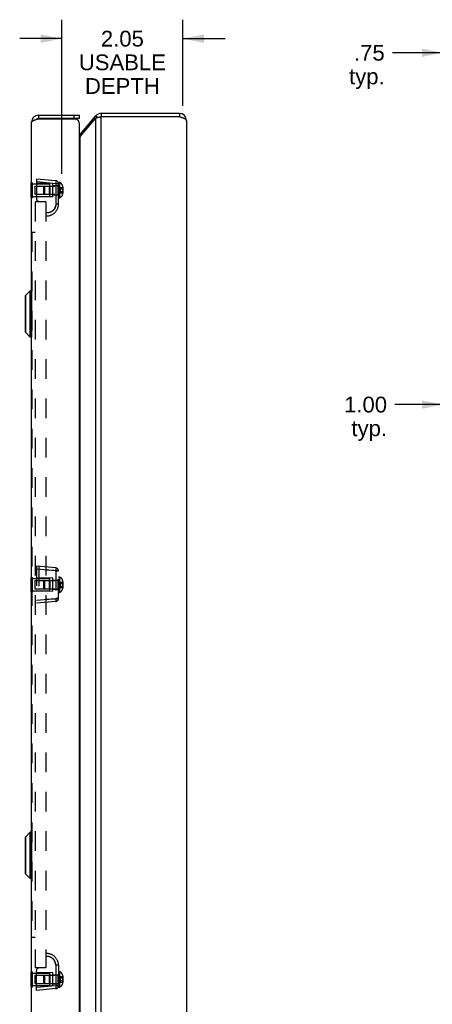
# Model space of a CAD drawing. Header units: inches. Extents: x 0 to 60.7, y 0 to 39.3.
# Tile 12 of 16: x 30.1 to 37.1, y 13.2 to 29.9. Entities that reach past the tile are written whole.
import ezdxf

# ---------------------------------------------------------------- set-up
doc = ezdxf.new("R2010")
doc.units = ezdxf.units.IN
doc.header["$LTSCALE"] = 3.339286
doc.header["$MEASUREMENT"] = 0
doc.linetypes.add('HIDDEN', pattern=[0.2, 0.1, -0.1])
doc.layers.get('0').update_dxf_attribs({"linetype": 'CONTINUOUS'})
for name, color, linetype in [('02___PRT_ALL_AXES', 7, 'CONTINUOUS'), ('06___PRT_ALL_SURFS', 7, 'CONTINUOUS'), ('DEFAULT_2', 8, 'HIDDEN'), ('DIMENSIONS', 7, 'CONTINUOUS')]:
    doc.layers.add(name, color=color, linetype=linetype)
doc.styles.get("Standard").update_dxf_attribs({"font": 'arial.ttf'})
doc.dimstyles.new('DIMSTYLE_1', dxfattribs={"dimtxt": 0.267857, "dimasz": 0.357143, "dimexe": 0.09, "dimexo": 0.07, "dimgap": 0.0375, "dimtad": 0, "dimtih": 1, "dimtoh": 1, "dimzin": 4, "dimdsep": 46, "dimtxsty": 'Standard', "dimblk": '_FILLED', "dimblk1": '_FILLED', "dimblk2": '_FILLED', "dimcen": 0.09, "dimazin": 1, "dimtfac": 1, "dimtofl": 0, "dimtmove": 0, "dimatfit": 3, "dimldrblk": '_FILLED', "dimfxl": 0, "dimtolj": 1, "dimtzin": 4, "dimarcsym": 0})

# ---------------------------------------------------------------- blocks, each defined once
blk = doc.blocks.new('_FILLED')
at = {"color": 0, "linetype": 'ByBlock'}
blk.add_solid([(0, 0), (-1, 0.2), (-1, -0.2)], dxfattribs=at)
blk = doc.blocks.new('*D5')
at = {"layer": 'DIMENSIONS', "color": 2, "linetype": 'Continuous'}
for p, q in [((37.321, 28.498), (37.321, 29.659)), ((38.071, 27.808), (38.071, 29.659)), ((37.321, 29.337), (36.467, 29.337)), ((38.071, 29.337), (38.785, 29.337))]:
    blk.add_line(p, q, dxfattribs=at)
at = {"layer": 'DIMENSIONS', "color": 2, "linetype": 'Continuous', "xscale": 0.3571428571, "yscale": 0.3571428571, "zscale": 0.3571428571}
blk.add_blockref('_FILLED', (37.321, 29.337), dxfattribs=at)
at = {"layer": 'DIMENSIONS', "color": 2, "linetype": 'Continuous', "xscale": 0.3571428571, "yscale": 0.3571428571, "zscale": 0.3571428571, "rotation": 180}
blk.add_blockref('_FILLED', (38.071, 29.337), dxfattribs=at)
at = {"layer": 'DIMENSIONS', "color": 2, "linetype": 'Continuous', "insert": (36.333, 29.471), "char_height": 0.2679, "width": 0.60243, "attachment_point": 3, "line_spacing_factor": 0.9}
blk.add_mtext('.75\\Ptyp.', dxfattribs=at)
blk = doc.blocks.new('*D12')
at = {"layer": 'DIMENSIONS', "color": 2, "linetype": 'Continuous'}
for p, q in [((37.321, 23.365), (36.507, 23.365)), ((38.321, 23.365), (39.035, 23.365))]:
    blk.add_line(p, q, dxfattribs=at)
at = {"layer": 'DIMENSIONS', "color": 2, "linetype": 'Continuous', "xscale": 0.3571428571, "yscale": 0.3571428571, "zscale": 0.3571428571}
blk.add_blockref('_FILLED', (37.321, 23.365), dxfattribs=at)
at = {"layer": 'DIMENSIONS', "color": 2, "linetype": 'Continuous', "xscale": 0.3571428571, "yscale": 0.3571428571, "zscale": 0.3571428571, "rotation": 180}
blk.add_blockref('_FILLED', (38.321, 23.365), dxfattribs=at)
at = {"layer": 'DIMENSIONS', "color": 2, "linetype": 'Continuous', "insert": (36.373, 23.499), "char_height": 0.2679, "width": 0.72789, "attachment_point": 3, "line_spacing_factor": 0.9}
blk.add_mtext('1.00\\Ptyp.', dxfattribs=at)
blk = doc.blocks.new('*D22')
at = {"layer": 'DIMENSIONS', "color": 2, "linetype": 'Continuous'}
for p, q in [((30.86, 27.28), (30.86, 29.898)), ((32.912, 28.438), (32.912, 29.898)), ((30.86, 29.576), (30.146, 29.576)), ((32.912, 29.576), (33.626, 29.576))]:
    blk.add_line(p, q, dxfattribs=at)
at = {"layer": 'DIMENSIONS', "color": 2, "linetype": 'Continuous', "xscale": 0.3571428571, "yscale": 0.3571428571, "zscale": 0.3571428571}
blk.add_blockref('_FILLED', (30.86, 29.576), dxfattribs=at)
at = {"layer": 'DIMENSIONS', "color": 2, "linetype": 'Continuous', "xscale": 0.3571428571, "yscale": 0.3571428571, "zscale": 0.3571428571, "rotation": 180}
blk.add_blockref('_FILLED', (32.912, 29.576), dxfattribs=at)
at = {"layer": 'DIMENSIONS', "color": 2, "linetype": 'Continuous', "insert": (31.886, 29.71), "char_height": 0.2679, "width": 1.47371, "attachment_point": 2, "line_spacing_factor": 0.9}
blk.add_mtext('2.05\\PUSABLE\\PDEPTH', dxfattribs=at)

msp = doc.modelspace()

# ---------------------------------------------------------------- linework, layer by layer
at = {"color": 7, "linetype": 'Continuous'}
for p, q in [((30.4668, 28.2781), (30.4668, 28.2181)), ((31.0668, 28.2181), (31.0668, 28.2781)), ((31.1568, 28.2181), (31.1568, 28.2781)), ((31.4361, 28.2653), (31.471, 28.236)), ((31.528, 28.3081), (31.528, 28.2481)), ((32.8521, 28.3081), (32.8521, 28.2481)), ((31.1568, 28.2181), (30.4668, 28.2181)), ((31.1731, 27.9519), (31.1921, 27.936)), ((30.325, 25.2972), (30.2419, 25.2141)), ((30.325, 24.5091), (30.325, 25.2972)), ((30.3438, 25.2972), (30.325, 25.2972)), ((30.3438, 25.2972), (30.3438, 24.5091)), ((30.2398, 25.209), (30.2398, 24.5972)), ((30.2419, 25.2141), (30.2419, 24.5922)), ((30.325, 24.5091), (30.2419, 24.5922)), ((30.3438, 24.5091), (30.325, 24.5091)), ((30.325, 16.1072), (30.2419, 16.0241)), ((30.3438, 16.1072), (30.325, 16.1072)), ((30.325, 15.3191), (30.325, 16.1072)), ((30.3438, 16.1072), (30.3438, 15.3191)), ((30.2398, 16.019), (30.2398, 15.4072)), ((30.2419, 16.0241), (30.2419, 15.4022)), ((30.325, 15.3191), (30.2419, 15.4022)), ((30.3438, 15.3191), (30.325, 15.3191))]:
    msp.add_line(p, q, dxfattribs=at)
at = {"color": 3, "linetype": 'Continuous'}
for p, q in [((30.4668, 28.2781), (31.1568, 28.2781)), ((31.1731, 27.9519), (31.4361, 28.2653)), ((31.5131, 28.2451), (31.5057, 28.2435)), ((31.528, 28.2481), (31.5131, 28.2451)), ((32.8521, 28.3081), (31.528, 28.3081)), ((31.528, 12.3681), (31.528, 28.2481)), ((32.8521, 28.2481), (31.528, 28.2481)), ((30.3468, 12.4581), (30.3468, 28.1581)), ((30.4512, 28.2131), (31.0964, 28.2131)), ((31.1568, 12.4881), (31.1568, 28.1281)), ((31.1731, 27.9133), (31.4361, 28.2267)), ((31.4361, 12.3896), (31.4361, 28.2267)), ((32.9721, 28.1881), (32.9721, 12.4281)), ((31.1731, 12.7029), (31.1731, 27.9133))]:
    msp.add_line(p, q, dxfattribs=at)
for points in [[(31.5057, 28.2435), (31.4984, 28.242), (31.4912, 28.2405), (31.4842, 28.2389), (31.4773, 28.2374), (31.4706, 28.2359), (31.4642, 28.2343), (31.458, 28.2328), (31.452, 28.2313), (31.4464, 28.2298), (31.4411, 28.2282), (31.4361, 28.2267)], [(32.9721, 28.1881), (32.9718, 28.1904), (32.9712, 28.1927), (32.9701, 28.195), (32.9686, 28.1974), (32.9666, 28.1997), (32.9643, 28.202), (32.9615, 28.2043), (32.9583, 28.2066), (32.9547, 28.2089), (32.9508, 28.2112), (32.9465, 28.2135), (32.9419, 28.2158), (32.9369, 28.2181), (32.9316, 28.2204), (32.9261, 28.2227), (32.9202, 28.225), (32.9141, 28.2274), (32.9078, 28.2297), (32.9013, 28.232), (32.8946, 28.2343), (32.8878, 28.2366), (32.8808, 28.2389), (32.8737, 28.2412), (32.8665, 28.2435), (32.8593, 28.2458), (32.8521, 28.2481)], [(30.3468, 28.1581), (30.347, 28.1602), (30.3476, 28.1624), (30.3485, 28.1645), (30.3498, 28.1666), (30.3514, 28.1687), (30.3534, 28.1708), (30.3557, 28.1729), (30.3584, 28.175), (30.3614, 28.1772), (30.3648, 28.1793), (30.3684, 28.1814), (30.3724, 28.1835), (30.3766, 28.1856), (30.3811, 28.1877), (30.3859, 28.1899), (30.3909, 28.192), (30.3962, 28.1941), (30.4017, 28.1962), (30.4073, 28.1983), (30.4132, 28.2004), (30.4192, 28.2025), (30.4254, 28.2047), (30.4317, 28.2068)], [(30.4317, 28.2068), (30.4381, 28.2089), (30.4446, 28.211), (30.4512, 28.2131)], [(31.1731, 27.9133), (31.1702, 27.9098), (31.1671, 27.9062), (31.1637, 27.9026), (31.1602, 27.899), (31.1568, 27.8959)]]:
    msp.add_lwpolyline(points, dxfattribs=at)
for centre, radius, start, end in [((30.4668, 28.1581), 0.12, 90, 180), ((31.528, 28.1881), 0.12, 90, 140), ((32.8521, 28.1881), 0.12, 0, 90), ((31.0668, 28.1281), 0.09, 0, 70.81186), ((31.1272, 27.9905), 0.06, 299.61637, 320)]:
    msp.add_arc(centre, radius, start, end, dxfattribs=at)
at = {"color": 7, "linetype": 'Continuous'}
for centre, radius, start, end in [((31.528, 28.1881), 0.06, 90, 113.1031), ((32.8521, 28.1881), 0.06, 54.21435, 90), ((30.4668, 28.1581), 0.06, 90, 125.73245), ((30.3438, 25.2941), 0.00305, 359.99998, 90), ((30.2469, 25.209), 0.0071, 135.00001, 180.00002), ((30.2469, 24.5972), 0.0071, 179.99998, 224.99999), ((30.3438, 24.5121), 0.00305, 270, 0.00002), ((30.3438, 16.1041), 0.00305, 359.99998, 90), ((30.2469, 16.019), 0.0071, 135.00001, 180.00002), ((30.2469, 15.4072), 0.0071, 179.99998, 224.99999), ((30.3438, 15.3221), 0.00305, 270, 0.00002)]:
    msp.add_arc(centre, radius, start, end, dxfattribs=at)
at = {"layer": '02___PRT_ALL_AXES', "color": 8, "linetype": 'HIDDEN'}
for p, q in [((30.3628, 27.1116), (30.6543, 27.1116)), ((30.6543, 26.8996), (30.6543, 27.1116)), ((30.3628, 26.8996), (30.6543, 26.8996)), ((30.3628, 20.4141), (30.6543, 20.4141)), ((30.6543, 20.2021), (30.6543, 20.4141)), ((30.3628, 20.2021), (30.6543, 20.2021)), ((30.3628, 13.7166), (30.6543, 13.7166)), ((30.6543, 13.5046), (30.6543, 13.7166)), ((30.3628, 13.5046), (30.6543, 13.5046))]:
    msp.add_line(p, q, dxfattribs=at)
at = {"layer": '06___PRT_ALL_SURFS', "color": 7, "linetype": 'Continuous'}
for p, q in [((30.3418, 26.8806), (30.3418, 27.1306)), ((30.3418, 27.1306), (30.3468, 27.1306)), ((30.3418, 27.0056), (30.3468, 27.0056)), ((30.3418, 26.8806), (30.3468, 26.8806)), ((30.3418, 20.1831), (30.3418, 20.4331)), ((30.3418, 20.4331), (30.3468, 20.4331)), ((30.3418, 20.3081), (30.3468, 20.3081)), ((30.3418, 20.1831), (30.3468, 20.1831)), ((30.3418, 13.7356), (30.3468, 13.7356)), ((30.3418, 13.4856), (30.3418, 13.7356)), ((30.3418, 13.6106), (30.3468, 13.6106)), ((30.3418, 13.4856), (30.3468, 13.4856))]:
    msp.add_line(p, q, dxfattribs=at)
at = {"layer": '06___PRT_ALL_SURFS', "color": 8, "linetype": 'HIDDEN'}
for p, q in [((30.3468, 27.1306), (30.3628, 27.1306)), ((30.3628, 26.8806), (30.3628, 27.1306)), ((30.3468, 27.0056), (30.3628, 27.0056)), ((30.3468, 26.8806), (30.3628, 26.8806)), ((30.3468, 20.4331), (30.3628, 20.4331)), ((30.3628, 20.1831), (30.3628, 20.4331)), ((30.3468, 20.3081), (30.3628, 20.3081)), ((30.3468, 20.1831), (30.3628, 20.1831)), ((30.3468, 13.7356), (30.3628, 13.7356)), ((30.3628, 13.4856), (30.3628, 13.7356)), ((30.3468, 13.6106), (30.3628, 13.6106)), ((30.3468, 13.4856), (30.3628, 13.4856))]:
    msp.add_line(p, q, dxfattribs=at)
at = {"layer": 'DEFAULT_2', "color": 8, "linetype": 'HIDDEN'}
for p, q in [((30.4043, 27.0746), (30.4043, 26.9366)), ((30.4043, 27.0746), (30.7928, 27.0746)), ((30.4278, 27.1931), (30.4278, 26.8603)), ((30.7572, 27.1643), (30.4278, 27.1931)), ((30.7572, 27.1145), (30.4278, 27.1433)), ((30.7088, 27.1181), (30.4278, 27.1206)), ((30.5528, 27.0608), (30.5666, 27.0746)), ((30.5666, 27.0746), (30.5666, 26.9366)), ((30.6443, 27.0746), (30.6543, 27.0846)), ((30.6443, 27.0746), (30.6443, 26.9366)), ((30.6543, 27.0846), (30.6543, 26.9266)), ((30.7088, 26.8931), (30.7088, 27.1181)), ((30.7088, 27.0836), (30.8028, 27.0836)), ((30.7577, 27.1638), (30.7572, 27.1643)), ((30.8028, 27.1145), (30.7572, 27.1145)), ((30.7928, 27.0746), (30.7928, 26.9366)), ((30.8028, 26.7681), (30.8028, 27.1366)), ((30.8028, 27.1366), (30.8178, 27.1366)), ((30.8178, 27.1366), (30.8178, 26.8746)), ((30.4043, 26.9366), (30.7928, 26.9366)), ((30.5528, 26.9504), (30.5528, 27.0608)), ((30.5528, 26.9504), (30.5666, 26.9366)), ((30.6443, 26.9366), (30.6543, 26.9266)), ((30.7088, 26.9276), (30.8028, 26.9276)), ((30.8318, 27.0513), (30.8318, 26.96)), ((30.8318, 27.0513), (30.8735, 27.0513)), ((30.8318, 27.0285), (30.8735, 27.0285)), ((30.8318, 26.9828), (30.8735, 26.9828)), ((30.8318, 26.96), (30.8735, 26.96)), ((30.8735, 27.0513), (30.8735, 26.96)), ((30.8736, 26.9828), (30.8735, 26.9828)), ((30.8739, 26.9828), (30.8738, 26.9828)), ((30.8741, 26.9827), (30.8739, 26.9828)), ((30.8746, 26.9826), (30.8745, 26.9826)), ((30.8748, 26.9826), (30.8746, 26.9826)), ((30.875, 26.9825), (30.8749, 26.9825)), ((30.8754, 26.9822), (30.8753, 26.9823)), ((30.8755, 26.9821), (30.8754, 26.9822)), ((30.8758, 27.057), (30.8758, 26.9542)), ((30.8758, 26.9814), (30.8758, 26.9815)), ((30.4068, 26.8081), (30.4068, 13.8081)), ((30.5878, 26.8081), (30.4068, 26.8081)), ((30.7088, 26.8931), (30.4278, 26.8907)), ((30.4698, 26.8144), (30.5878, 26.8041)), ((30.5878, 26.8081), (30.5878, 13.8081)), ((30.8028, 26.7681), (30.7572, 26.7681)), ((30.8028, 26.8746), (30.8178, 26.8746)), ((30.6005, 26.6183), (30.6005, 26.6183)), ((30.6005, 26.6183), (30.6005, 26.6183)), ((30.6006, 26.6183), (30.6006, 26.6183)), ((30.7389, 26.6963), (30.7387, 26.696)), ((30.3518, 26.2925), (30.3518, 14.3237)), ((30.3518, 26.2925), (30.4068, 26.2925)), ((30.4278, 20.6206), (30.4278, 19.9956)), ((30.7572, 20.5918), (30.4278, 20.6206)), ((30.7572, 20.542), (30.4278, 20.5708)), ((30.4698, 20.6169), (30.4698, 19.9993)), ((30.7088, 20.4206), (30.4278, 20.4231)), ((30.7088, 20.1956), (30.7088, 20.4206)), ((30.7614, 20.5447), (30.7442, 20.5458)), ((30.7572, 20.542), (30.7572, 20.0742)), ((30.7572, 20.542), (30.8028, 20.542)), ((30.7876, 20.543), (30.7614, 20.5447)), ((30.8028, 20.542), (30.7876, 20.543)), ((30.8028, 20.0742), (30.8028, 20.542)), ((30.8028, 20.4391), (30.8178, 20.4391)), ((30.8178, 20.4391), (30.8178, 20.1771)), ((30.4043, 20.3771), (30.4043, 20.2391)), ((30.4043, 20.3771), (30.7928, 20.3771)), ((30.4043, 20.2391), (30.7928, 20.2391)), ((30.5528, 20.3633), (30.5666, 20.3771)), ((30.5528, 20.2529), (30.5528, 20.3633)), ((30.5528, 20.2529), (30.5666, 20.2391)), ((30.5666, 20.3771), (30.5666, 20.2391)), ((30.6443, 20.3771), (30.6543, 20.3871)), ((30.6443, 20.3771), (30.6443, 20.2391)), ((30.6443, 20.2391), (30.6543, 20.2291)), ((30.6543, 20.3871), (30.6543, 20.2291)), ((30.7088, 20.3861), (30.8028, 20.3861)), ((30.7088, 20.2301), (30.8028, 20.2301)), ((30.7928, 20.3771), (30.7928, 20.2391)), ((30.8318, 20.3538), (30.8318, 20.2625)), ((30.8318, 20.3538), (30.8735, 20.3538)), ((30.8318, 20.331), (30.8735, 20.331)), ((30.8318, 20.2853), (30.8735, 20.2853)), ((30.8318, 20.2625), (30.8735, 20.2625)), ((30.8735, 20.3538), (30.8735, 20.2625)), ((30.8736, 20.2853), (30.8735, 20.2853)), ((30.8739, 20.2853), (30.8738, 20.2853)), ((30.8741, 20.2852), (30.8739, 20.2853)), ((30.8746, 20.2851), (30.8745, 20.2851)), ((30.8748, 20.2851), (30.8746, 20.2851)), ((30.875, 20.285), (30.8749, 20.285)), ((30.8754, 20.2847), (30.8753, 20.2848)), ((30.8755, 20.2846), (30.8754, 20.2847)), ((30.8757, 20.2844), (30.8756, 20.2845)), ((30.8757, 20.2843), (30.8757, 20.2844)), ((30.8758, 20.2842), (30.8757, 20.2843)), ((30.8758, 20.3595), (30.8758, 20.2567)), ((30.8758, 20.2842), (30.8758, 20.2842)), ((30.8758, 20.2841), (30.8758, 20.2842)), ((30.7088, 20.1956), (30.4278, 20.1932)), ((30.4278, 20.0454), (30.7572, 20.0742)), ((30.7442, 20.0704), (30.8028, 20.0742)), ((30.8028, 20.0742), (30.7572, 20.0742)), ((30.8028, 20.1771), (30.8178, 20.1771)), ((30.7572, 20.0244), (30.4278, 19.9956)), ((30.3518, 14.3237), (30.4068, 14.3237)), ((30.6005, 13.998), (30.6002, 13.998)), ((30.6011, 13.998), (30.6005, 13.998)), ((30.6006, 13.998), (30.6006, 13.998)), ((30.6017, 13.998), (30.6011, 13.998)), ((30.7365, 13.9241), (30.7361, 13.9249)), ((30.7391, 13.9194), (30.7387, 13.9202)), ((30.5878, 13.8081), (30.4068, 13.8081)), ((30.4278, 13.4231), (30.4278, 13.756)), ((30.7088, 13.7231), (30.4278, 13.7256)), ((30.5878, 13.8121), (30.4698, 13.8018)), ((30.7088, 13.4981), (30.7088, 13.7231)), ((30.7572, 13.8494), (30.7572, 13.5017)), ((30.8028, 13.8481), (30.7572, 13.8481)), ((30.8028, 13.8481), (30.7897, 13.8481)), ((30.8028, 13.8481), (30.8028, 13.4796)), ((30.8028, 13.7416), (30.8178, 13.7416)), ((30.8178, 13.7416), (30.8178, 13.4796)), ((30.4043, 13.6796), (30.7928, 13.6796)), ((30.4043, 13.6796), (30.4043, 13.5416)), ((30.4043, 13.5416), (30.7928, 13.5416)), ((30.5528, 13.6658), (30.5666, 13.6796)), ((30.5528, 13.5554), (30.5528, 13.6658)), ((30.5528, 13.5554), (30.5666, 13.5416)), ((30.5666, 13.6796), (30.5666, 13.5416)), ((30.6443, 13.6796), (30.6543, 13.6896)), ((30.6443, 13.6796), (30.6443, 13.5416)), ((30.6443, 13.5416), (30.6543, 13.5316)), ((30.6543, 13.6896), (30.6543, 13.5316)), ((30.7088, 13.6886), (30.8028, 13.6886)), ((30.7928, 13.6796), (30.7928, 13.5416)), ((30.8318, 13.6563), (30.8735, 13.6563)), ((30.8318, 13.6563), (30.8318, 13.565)), ((30.8318, 13.6335), (30.8735, 13.6335)), ((30.8318, 13.5878), (30.8735, 13.5878)), ((30.8318, 13.565), (30.8735, 13.565)), ((30.8735, 13.6563), (30.8735, 13.565)), ((30.8736, 13.5878), (30.8735, 13.5878)), ((30.8739, 13.5878), (30.8738, 13.5878)), ((30.8741, 13.5877), (30.8739, 13.5878)), ((30.8744, 13.5877), (30.8743, 13.5877)), ((30.875, 13.5875), (30.8749, 13.5875)), ((30.8754, 13.5872), (30.8753, 13.5873)), ((30.8755, 13.5871), (30.8754, 13.5872)), ((30.8758, 13.662), (30.8758, 13.5592)), ((30.8758, 13.5864), (30.8758, 13.5865)), ((30.7572, 13.5017), (30.4278, 13.4729)), ((30.7088, 13.4981), (30.4278, 13.4957)), ((30.7572, 13.4519), (30.4278, 13.4231)), ((30.7088, 13.5326), (30.8028, 13.5326)), ((30.8028, 13.5017), (30.7572, 13.5017)), ((30.8028, 13.4796), (30.8178, 13.4796))]:
    msp.add_line(p, q, dxfattribs=at)
for points in [[(30.7572, 27.1145), (30.7572, 26.7668), (30.7572, 26.7655), (30.7571, 26.7641), (30.7571, 26.7627), (30.757, 26.7612), (30.7569, 26.7598), (30.7569, 26.7583), (30.7568, 26.7568), (30.7566, 26.7552), (30.7565, 26.7536), (30.7563, 26.752), (30.7561, 26.7504), (30.7559, 26.7488), (30.7557, 26.7471), (30.7554, 26.7454), (30.7552, 26.7437), (30.7549, 26.7419), (30.7545, 26.7401), (30.7542, 26.7384), (30.7538, 26.7365), (30.7533, 26.7342), (30.7527, 26.7319), (30.7522, 26.7297), (30.7516, 26.7276), (30.751, 26.7256), (30.7505, 26.7237), (30.7499, 26.7219), (30.7493, 26.7202), (30.7488, 26.7185), (30.7482, 26.717), (30.7477, 26.7155), (30.7471, 26.7142), (30.7466, 26.7129), (30.7462, 26.7117), (30.7457, 26.7106), (30.7453, 26.7096), (30.7449, 26.7086), (30.7445, 26.7078), (30.7443, 26.7073), (30.7438, 26.7063), (30.7421, 26.7027), (30.7404, 26.6991), (30.7397, 26.6978), (30.7394, 26.6973), (30.7391, 26.6968), (30.7389, 26.6963)], [(30.759, 27.1496), (30.7589, 27.1447), (30.7588, 27.1393), (30.7585, 27.1335), (30.7581, 27.1273), (30.7577, 27.121), (30.7572, 27.1145)], [(30.7577, 27.1638), (30.7581, 27.1625), (30.7585, 27.1604), (30.7588, 27.1575), (30.7589, 27.1539), (30.759, 27.1496)], [(30.8318, 27.0513), (30.8309, 27.0488), (30.83, 27.0462), (30.8291, 27.0437), (30.8283, 27.0411), (30.8276, 27.0386), (30.8269, 27.0361), (30.8263, 27.0335), (30.8257, 27.031), (30.8252, 27.0285), (30.8248, 27.0259), (30.8244, 27.0234), (30.824, 27.0208), (30.8237, 27.0183), (30.8235, 27.0158), (30.8233, 27.0132), (30.8231, 27.0107), (30.8231, 27.0082), (30.823, 27.0056)], [(30.8318, 27.0285), (30.8309, 27.0272), (30.83, 27.0259), (30.8291, 27.0247), (30.8283, 27.0234), (30.8276, 27.0221), (30.8269, 27.0208), (30.8263, 27.0196), (30.8257, 27.0183), (30.8252, 27.017), (30.8248, 27.0158), (30.8244, 27.0145), (30.824, 27.0132), (30.8237, 27.012), (30.8235, 27.0107), (30.8233, 27.0094), (30.8231, 27.0082), (30.8231, 27.0069), (30.823, 27.0056)], [(30.8318, 26.96), (30.8309, 26.9625), (30.83, 26.965), (30.8291, 26.9676), (30.8283, 26.9701), (30.8276, 26.9726), (30.8269, 26.9752), (30.8263, 26.9777), (30.8257, 26.9803), (30.8252, 26.9828), (30.8248, 26.9853), (30.8244, 26.9879), (30.824, 26.9904), (30.8237, 26.9929), (30.8235, 26.9955), (30.8233, 26.998), (30.8231, 27.0005), (30.8231, 27.0031), (30.823, 27.0056)], [(30.8318, 26.9828), (30.8309, 26.9841), (30.83, 26.9853), (30.8291, 26.9866), (30.8283, 26.9879), (30.8276, 26.9891), (30.8269, 26.9904), (30.8263, 26.9917), (30.8257, 26.9929), (30.8252, 26.9942), (30.8248, 26.9955), (30.8244, 26.9967), (30.824, 26.998), (30.8237, 26.9993), (30.8235, 27.0005), (30.8233, 27.0018), (30.8231, 27.0031), (30.8231, 27.0044), (30.823, 27.0056)], [(30.8758, 27.054), (30.8758, 27.0539), (30.8758, 27.0537), (30.8758, 27.0535), (30.8758, 27.0534), (30.8757, 27.0532), (30.8757, 27.0531), (30.8756, 27.0529), (30.8756, 27.0528), (30.8755, 27.0526), (30.8754, 27.0525), (30.8753, 27.0524), (30.8752, 27.0522), (30.8752, 27.0521), (30.8751, 27.052), (30.875, 27.0519), (30.8749, 27.0518), (30.8748, 27.0517), (30.8746, 27.0517), (30.8745, 27.0516), (30.8744, 27.0515), (30.8743, 27.0515), (30.8742, 27.0514), (30.8741, 27.0514), (30.8739, 27.0514), (30.8738, 27.0513), (30.8737, 27.0513), (30.8736, 27.0513), (30.8735, 27.0513)], [(30.8758, 27.0298), (30.8758, 27.0297), (30.8758, 27.0297), (30.8758, 27.0296), (30.8758, 27.0295), (30.8757, 27.0294), (30.8757, 27.0293), (30.8756, 27.0293), (30.8756, 27.0292), (30.8755, 27.0291), (30.8754, 27.0291), (30.8753, 27.029), (30.8752, 27.0289), (30.8752, 27.0289), (30.8751, 27.0288), (30.875, 27.0288), (30.8749, 27.0287), (30.8748, 27.0287), (30.8746, 27.0286), (30.8745, 27.0286), (30.8744, 27.0286), (30.8743, 27.0285), (30.8742, 27.0285), (30.8741, 27.0285), (30.8739, 27.0285), (30.8738, 27.0285), (30.8737, 27.0285), (30.8736, 27.0285), (30.8735, 27.0285)], [(30.8758, 26.9572), (30.8758, 26.9574), (30.8758, 26.9575), (30.8758, 26.9577), (30.8758, 26.9579), (30.8757, 26.958), (30.8757, 26.9582), (30.8756, 26.9583), (30.8756, 26.9585), (30.8755, 26.9586), (30.8754, 26.9588), (30.8753, 26.9589), (30.8752, 26.959), (30.8752, 26.9591), (30.8751, 26.9592), (30.875, 26.9593), (30.8749, 26.9594), (30.8748, 26.9595), (30.8746, 26.9596), (30.8745, 26.9597), (30.8744, 26.9597), (30.8743, 26.9598), (30.8742, 26.9598), (30.8741, 26.9599), (30.8739, 26.9599), (30.8738, 26.9599), (30.8737, 26.9599), (30.8736, 26.96), (30.8735, 26.96)], [(30.8738, 26.9828), (30.8737, 26.9828), (30.8736, 26.9828)], [(30.8744, 26.9827), (30.8743, 26.9827), (30.8742, 26.9827), (30.8741, 26.9827)], [(30.8745, 26.9826), (30.8744, 26.9827), (30.8743, 26.9827)], [(30.8752, 26.9824), (30.8751, 26.9824), (30.875, 26.9825), (30.8749, 26.9825), (30.8748, 26.9826)], [(30.8753, 26.9823), (30.8752, 26.9823), (30.8752, 26.9824), (30.8751, 26.9824)], [(30.8758, 26.9814), (30.8758, 26.9815), (30.8758, 26.9816), (30.8758, 26.9817), (30.8758, 26.9817), (30.8757, 26.9818), (30.8757, 26.9819), (30.8756, 26.982), (30.8756, 26.9821), (30.8755, 26.9821)], [(30.8758, 26.9816), (30.8758, 26.9817), (30.8758, 26.9817), (30.8757, 26.9818), (30.8757, 26.9819), (30.8756, 26.982), (30.8756, 26.9821)], [(30.7572, 26.7681), (30.7534, 26.7355), (30.7436, 26.7058), (30.7275, 26.6787), (30.7063, 26.6555), (30.6806, 26.6374), (30.6516, 26.6248), (30.6208, 26.619), (30.5878, 26.6194)], [(30.6005, 26.6183), (30.6002, 26.6183), (30.6002, 26.6183), (30.5997, 26.6183), (30.5982, 26.6184), (30.5958, 26.6186), (30.5923, 26.6189), (30.5878, 26.6194)], [(30.6011, 26.6182), (30.6005, 26.6183), (30.6005, 26.6183)], [(30.6037, 26.6182), (30.6017, 26.6182), (30.6011, 26.6182)], [(30.6176, 26.6185), (30.6169, 26.6184), (30.6162, 26.6184), (30.6155, 26.6184), (30.6148, 26.6183), (30.614, 26.6183), (30.6132, 26.6182), (30.6124, 26.6182), (30.6116, 26.6182), (30.6108, 26.6182), (30.61, 26.6181), (30.6091, 26.6181), (30.6083, 26.6181), (30.6074, 26.6181), (30.6065, 26.6181), (30.6056, 26.6181), (30.6047, 26.6181), (30.6037, 26.6182)], [(30.6491, 26.6241), (30.6463, 26.6233), (30.6447, 26.6229), (30.6432, 26.6225), (30.6416, 26.6221), (30.6401, 26.6218), (30.6385, 26.6214), (30.637, 26.6211), (30.6354, 26.6208), (30.6338, 26.6205), (30.6323, 26.6202), (30.6307, 26.62), (30.6291, 26.6197), (30.6275, 26.6195), (30.626, 26.6193), (30.6244, 26.6191), (30.6228, 26.6189), (30.6211, 26.6188), (30.6196, 26.6186), (30.6189, 26.6186), (30.6176, 26.6185)], [(30.7293, 26.681), (30.7283, 26.6796), (30.7277, 26.6788), (30.7268, 26.6776), (30.7258, 26.6763), (30.7248, 26.675), (30.7238, 26.6738), (30.7228, 26.6726), (30.7218, 26.6713), (30.7208, 26.6701), (30.7197, 26.6689), (30.7186, 26.6677), (30.7176, 26.6666), (30.7165, 26.6654), (30.7154, 26.6642), (30.7143, 26.6631), (30.7132, 26.662), (30.712, 26.6608), (30.7109, 26.6597), (30.7097, 26.6586), (30.7085, 26.6576), (30.7075, 26.6566), (30.7062, 26.6554), (30.7042, 26.6537), (30.7019, 26.6518), (30.6996, 26.65), (30.6973, 26.6482), (30.6949, 26.6465), (30.6925, 26.6447), (30.69, 26.643), (30.6874, 26.6414), (30.6847, 26.6397), (30.682, 26.6381), (30.6792, 26.6365), (30.6763, 26.635), (30.6734, 26.6335), (30.6704, 26.6321), (30.6673, 26.6307), (30.6641, 26.6294), (30.6609, 26.6281), (30.6576, 26.6269), (30.6541, 26.6256), (30.6509, 26.6246), (30.6491, 26.6241)], [(30.7354, 26.6903), (30.735, 26.6896), (30.7346, 26.689), (30.7342, 26.6884), (30.7338, 26.6877), (30.7334, 26.6871), (30.733, 26.6864), (30.7325, 26.6858), (30.7321, 26.6851), (30.7317, 26.6844), (30.7312, 26.6837), (30.7307, 26.6831), (30.7302, 26.6824), (30.7298, 26.6817), (30.7293, 26.681)], [(30.7385, 26.6956), (30.7365, 26.6921), (30.7361, 26.6914), (30.7354, 26.6903)], [(30.7387, 26.696), (30.7387, 26.696), (30.7385, 26.6956)], [(30.6441, 20.5524), (30.6159, 20.5542), (30.5878, 20.5561)], [(30.7572, 20.5918), (30.7577, 20.5913), (30.7581, 20.59), (30.7585, 20.5879), (30.7588, 20.585), (30.7589, 20.5814), (30.759, 20.5771)], [(30.759, 20.5771), (30.7589, 20.5722), (30.7588, 20.5668), (30.7585, 20.561), (30.7581, 20.5548), (30.7577, 20.5485), (30.7572, 20.542)], [(30.7442, 20.5458), (30.7228, 20.5473), (30.6986, 20.5488), (30.6441, 20.5524)], [(30.8318, 20.3538), (30.8309, 20.3513), (30.83, 20.3487), (30.8291, 20.3462), (30.8283, 20.3436), (30.8276, 20.3411), (30.8269, 20.3386), (30.8263, 20.336), (30.8257, 20.3335), (30.8252, 20.331), (30.8248, 20.3284), (30.8244, 20.3259), (30.824, 20.3233), (30.8237, 20.3208), (30.8235, 20.3183), (30.8233, 20.3157), (30.8231, 20.3132), (30.8231, 20.3107), (30.823, 20.3081)], [(30.8318, 20.331), (30.8309, 20.3297), (30.83, 20.3284), (30.8291, 20.3272), (30.8283, 20.3259), (30.8276, 20.3246), (30.8269, 20.3233), (30.8263, 20.3221), (30.8257, 20.3208), (30.8252, 20.3195), (30.8248, 20.3183), (30.8244, 20.317), (30.824, 20.3157), (30.8237, 20.3145), (30.8235, 20.3132), (30.8233, 20.3119), (30.8231, 20.3107), (30.8231, 20.3094), (30.823, 20.3081)], [(30.8318, 20.2853), (30.8309, 20.2866), (30.83, 20.2878), (30.8291, 20.2891), (30.8283, 20.2904), (30.8276, 20.2916), (30.8269, 20.2929), (30.8263, 20.2942), (30.8257, 20.2954), (30.8252, 20.2967), (30.8248, 20.298), (30.8244, 20.2992), (30.824, 20.3005), (30.8237, 20.3018), (30.8235, 20.303), (30.8233, 20.3043), (30.8231, 20.3056), (30.8231, 20.3069), (30.823, 20.3081)], [(30.8318, 20.2625), (30.8309, 20.265), (30.83, 20.2675), (30.8291, 20.2701), (30.8283, 20.2726), (30.8276, 20.2751), (30.8269, 20.2777), (30.8263, 20.2802), (30.8257, 20.2828), (30.8252, 20.2853), (30.8248, 20.2878), (30.8244, 20.2904), (30.824, 20.2929), (30.8237, 20.2954), (30.8235, 20.298), (30.8233, 20.3005), (30.8231, 20.303), (30.8231, 20.3056), (30.823, 20.3081)], [(30.8758, 20.3565), (30.8758, 20.3564), (30.8758, 20.3562), (30.8758, 20.356), (30.8758, 20.3559), (30.8757, 20.3557), (30.8757, 20.3556), (30.8756, 20.3554), (30.8756, 20.3553), (30.8755, 20.3551), (30.8754, 20.355), (30.8753, 20.3549), (30.8752, 20.3547), (30.8752, 20.3546), (30.8751, 20.3545), (30.875, 20.3544), (30.8749, 20.3543), (30.8748, 20.3542), (30.8746, 20.3542), (30.8745, 20.3541), (30.8744, 20.354), (30.8743, 20.354), (30.8742, 20.3539), (30.8741, 20.3539), (30.8739, 20.3539), (30.8738, 20.3538), (30.8737, 20.3538), (30.8736, 20.3538), (30.8735, 20.3538)], [(30.8758, 20.3323), (30.8758, 20.3322), (30.8758, 20.3322), (30.8758, 20.3321), (30.8758, 20.332), (30.8757, 20.3319), (30.8757, 20.3318), (30.8756, 20.3318), (30.8756, 20.3317), (30.8755, 20.3316), (30.8754, 20.3316), (30.8753, 20.3315), (30.8752, 20.3314), (30.8752, 20.3314), (30.8751, 20.3313), (30.875, 20.3313), (30.8749, 20.3312), (30.8748, 20.3312), (30.8746, 20.3311), (30.8745, 20.3311), (30.8744, 20.3311), (30.8743, 20.331), (30.8742, 20.331), (30.8741, 20.331), (30.8739, 20.331), (30.8738, 20.331), (30.8737, 20.331), (30.8736, 20.331), (30.8735, 20.331)], [(30.8758, 20.2597), (30.8758, 20.2599), (30.8758, 20.26), (30.8758, 20.2602), (30.8758, 20.2604), (30.8757, 20.2605), (30.8757, 20.2607), (30.8756, 20.2608), (30.8756, 20.261), (30.8755, 20.2611), (30.8754, 20.2613), (30.8753, 20.2614), (30.8752, 20.2615), (30.8752, 20.2616), (30.8751, 20.2617), (30.875, 20.2618), (30.8749, 20.2619), (30.8748, 20.262), (30.8746, 20.2621), (30.8745, 20.2622), (30.8744, 20.2622), (30.8743, 20.2623), (30.8742, 20.2623), (30.8741, 20.2624), (30.8739, 20.2624), (30.8738, 20.2624), (30.8737, 20.2624), (30.8736, 20.2625), (30.8735, 20.2625)], [(30.8738, 20.2853), (30.8737, 20.2853), (30.8736, 20.2853)], [(30.8744, 20.2852), (30.8743, 20.2852), (30.8742, 20.2852), (30.8741, 20.2852)], [(30.8745, 20.2851), (30.8744, 20.2852), (30.8743, 20.2852)], [(30.8752, 20.2849), (30.8751, 20.2849), (30.875, 20.285), (30.8749, 20.285), (30.8748, 20.2851)], [(30.8753, 20.2848), (30.8752, 20.2848), (30.8752, 20.2849), (30.8751, 20.2849)], [(30.8756, 20.2845), (30.8756, 20.2846), (30.8755, 20.2846)], [(30.8758, 20.2839), (30.8758, 20.284), (30.8758, 20.2841)], [(30.5878, 20.0601), (30.615, 20.0619), (30.6427, 20.0637), (30.6706, 20.0656), (30.6974, 20.0673), (30.7221, 20.0689), (30.7442, 20.0704)], [(30.7572, 20.0742), (30.7577, 20.0678), (30.7581, 20.0614), (30.7585, 20.0553), (30.7588, 20.0495), (30.7589, 20.0441), (30.759, 20.0392)], [(30.7893, 20.0408), (30.7931, 20.0455), (30.7995, 20.0585), (30.802, 20.0723), (30.8021, 20.0742)], [(30.759, 20.0392), (30.7589, 20.0349), (30.7588, 20.0312), (30.7585, 20.0283), (30.7581, 20.0262), (30.7577, 20.0249), (30.7572, 20.0244)], [(30.6002, 13.998), (30.6002, 13.998), (30.5997, 13.9979), (30.5982, 13.9979), (30.5958, 13.9977), (30.5923, 13.9973), (30.5878, 13.9969)], [(30.7572, 13.8481), (30.7534, 13.8808), (30.7436, 13.9104), (30.7275, 13.9376), (30.7063, 13.9607), (30.6806, 13.9789), (30.6516, 13.9914), (30.6208, 13.9973), (30.5878, 13.9969)], [(30.6189, 13.9977), (30.6176, 13.9978), (30.6169, 13.9978), (30.6162, 13.9979), (30.6155, 13.9979), (30.6148, 13.9979), (30.614, 13.998), (30.6132, 13.998), (30.6124, 13.998), (30.6116, 13.9981), (30.6108, 13.9981), (30.61, 13.9981), (30.6091, 13.9981), (30.6083, 13.9981), (30.6074, 13.9981), (30.6065, 13.9981), (30.6056, 13.9981), (30.6047, 13.9981), (30.6037, 13.9981), (30.6017, 13.998)], [(30.6463, 13.9929), (30.6447, 13.9933), (30.6432, 13.9937), (30.6416, 13.9941), (30.6401, 13.9945), (30.6385, 13.9948), (30.637, 13.9951), (30.6354, 13.9954), (30.6338, 13.9957), (30.6323, 13.996), (30.6307, 13.9963), (30.6291, 13.9965), (30.6275, 13.9967), (30.626, 13.9969), (30.6244, 13.9971), (30.6228, 13.9973), (30.6211, 13.9975), (30.6196, 13.9976), (30.6189, 13.9977)], [(30.7283, 13.9366), (30.7277, 13.9374), (30.7268, 13.9386), (30.7258, 13.9399), (30.7248, 13.9412), (30.7238, 13.9424), (30.7228, 13.9437), (30.7218, 13.9449), (30.7208, 13.9461), (30.7197, 13.9473), (30.7186, 13.9485), (30.7176, 13.9497), (30.7165, 13.9509), (30.7154, 13.952), (30.7143, 13.9532), (30.7132, 13.9543), (30.712, 13.9554), (30.7109, 13.9565), (30.7097, 13.9576), (30.7085, 13.9587), (30.7075, 13.9597), (30.7062, 13.9608), (30.7042, 13.9625), (30.7019, 13.9645), (30.6996, 13.9662), (30.6973, 13.968), (30.6949, 13.9698), (30.6925, 13.9715), (30.69, 13.9732), (30.6874, 13.9749), (30.6847, 13.9765), (30.682, 13.9781), (30.6792, 13.9797), (30.6763, 13.9812), (30.6734, 13.9827), (30.6704, 13.9842), (30.6673, 13.9856), (30.6641, 13.9869), (30.6609, 13.9882), (30.6576, 13.9894), (30.6541, 13.9906), (30.6509, 13.9916), (30.6491, 13.9922), (30.6463, 13.9929)], [(30.7361, 13.9249), (30.7354, 13.926), (30.735, 13.9266), (30.7346, 13.9272), (30.7342, 13.9279), (30.7338, 13.9285), (30.7334, 13.9292), (30.733, 13.9298), (30.7325, 13.9305), (30.7321, 13.9312), (30.7317, 13.9318), (30.7312, 13.9325), (30.7307, 13.9332), (30.7302, 13.9339), (30.7298, 13.9346), (30.7293, 13.9353), (30.7283, 13.9366)], [(30.7387, 13.9202), (30.7387, 13.9202), (30.7385, 13.9207), (30.7365, 13.9241)], [(30.7572, 13.8494), (30.7572, 13.8508), (30.7571, 13.8522), (30.7571, 13.8536), (30.757, 13.855), (30.7569, 13.8565), (30.7569, 13.858), (30.7568, 13.8595), (30.7566, 13.861), (30.7565, 13.8626), (30.7563, 13.8642), (30.7561, 13.8658), (30.7559, 13.8675), (30.7557, 13.8692), (30.7554, 13.8709), (30.7552, 13.8726), (30.7549, 13.8744), (30.7545, 13.8761), (30.7542, 13.8779), (30.7538, 13.8798), (30.7533, 13.882), (30.7527, 13.8844), (30.7522, 13.8866), (30.7516, 13.8887), (30.751, 13.8906), (30.7505, 13.8925), (30.7499, 13.8944), (30.7493, 13.8961), (30.7488, 13.8977), (30.7482, 13.8992), (30.7477, 13.9007), (30.7471, 13.9021), (30.7466, 13.9033), (30.7462, 13.9045), (30.7457, 13.9057), (30.7453, 13.9067), (30.7449, 13.9076), (30.7445, 13.9085), (30.7443, 13.9089), (30.7438, 13.91), (30.7421, 13.9135), (30.7404, 13.9171), (30.7397, 13.9184), (30.7394, 13.9189), (30.7391, 13.9194)], [(30.8318, 13.6563), (30.8309, 13.6538), (30.83, 13.6512), (30.8291, 13.6487), (30.8283, 13.6461), (30.8276, 13.6436), (30.8269, 13.6411), (30.8263, 13.6385), (30.8257, 13.636), (30.8252, 13.6335), (30.8248, 13.6309), (30.8244, 13.6284), (30.824, 13.6258), (30.8237, 13.6233), (30.8235, 13.6208), (30.8233, 13.6182), (30.8231, 13.6157), (30.8231, 13.6132), (30.823, 13.6106)], [(30.8318, 13.6335), (30.8309, 13.6322), (30.83, 13.6309), (30.8291, 13.6297), (30.8283, 13.6284), (30.8276, 13.6271), (30.8269, 13.6258), (30.8263, 13.6246), (30.8257, 13.6233), (30.8252, 13.622), (30.8248, 13.6208), (30.8244, 13.6195), (30.824, 13.6182), (30.8237, 13.617), (30.8235, 13.6157), (30.8233, 13.6144), (30.8231, 13.6132), (30.8231, 13.6119), (30.823, 13.6106)], [(30.8318, 13.5878), (30.8309, 13.5891), (30.83, 13.5903), (30.8291, 13.5916), (30.8283, 13.5929), (30.8276, 13.5941), (30.8269, 13.5954), (30.8263, 13.5967), (30.8257, 13.5979), (30.8252, 13.5992), (30.8248, 13.6005), (30.8244, 13.6017), (30.824, 13.603), (30.8237, 13.6043), (30.8235, 13.6055), (30.8233, 13.6068), (30.8231, 13.6081), (30.8231, 13.6094), (30.823, 13.6106)], [(30.8318, 13.565), (30.8309, 13.5675), (30.83, 13.57), (30.8291, 13.5726), (30.8283, 13.5751), (30.8276, 13.5776), (30.8269, 13.5802), (30.8263, 13.5827), (30.8257, 13.5853), (30.8252, 13.5878), (30.8248, 13.5903), (30.8244, 13.5929), (30.824, 13.5954), (30.8237, 13.5979), (30.8235, 13.6005), (30.8233, 13.603), (30.8231, 13.6055), (30.8231, 13.6081), (30.823, 13.6106)], [(30.8758, 13.659), (30.8758, 13.6589), (30.8758, 13.6587), (30.8758, 13.6585), (30.8758, 13.6584), (30.8757, 13.6582), (30.8757, 13.6581), (30.8756, 13.6579), (30.8756, 13.6578), (30.8755, 13.6576), (30.8754, 13.6575), (30.8753, 13.6574), (30.8752, 13.6572), (30.8752, 13.6571), (30.8751, 13.657), (30.875, 13.6569), (30.8749, 13.6568), (30.8748, 13.6567), (30.8746, 13.6567), (30.8745, 13.6566), (30.8744, 13.6565), (30.8743, 13.6565), (30.8742, 13.6564), (30.8741, 13.6564), (30.8739, 13.6564), (30.8738, 13.6563), (30.8737, 13.6563), (30.8736, 13.6563), (30.8735, 13.6563)], [(30.8758, 13.6348), (30.8758, 13.6347), (30.8758, 13.6347), (30.8758, 13.6346), (30.8758, 13.6345), (30.8757, 13.6344), (30.8757, 13.6343), (30.8756, 13.6343), (30.8756, 13.6342), (30.8755, 13.6341), (30.8754, 13.6341), (30.8753, 13.634), (30.8752, 13.6339), (30.8752, 13.6339), (30.8751, 13.6338), (30.875, 13.6338), (30.8749, 13.6337), (30.8748, 13.6337), (30.8746, 13.6336), (30.8745, 13.6336), (30.8744, 13.6336), (30.8743, 13.6335), (30.8742, 13.6335), (30.8741, 13.6335), (30.8739, 13.6335), (30.8738, 13.6335), (30.8737, 13.6335), (30.8736, 13.6335), (30.8735, 13.6335)], [(30.8758, 13.5622), (30.8758, 13.5624), (30.8758, 13.5625), (30.8758, 13.5627), (30.8758, 13.5629), (30.8757, 13.563), (30.8757, 13.5632), (30.8756, 13.5633), (30.8756, 13.5635), (30.8755, 13.5636), (30.8754, 13.5638), (30.8753, 13.5639), (30.8752, 13.564), (30.8752, 13.5641), (30.8751, 13.5642), (30.875, 13.5643), (30.8749, 13.5644), (30.8748, 13.5645), (30.8746, 13.5646), (30.8745, 13.5647), (30.8744, 13.5647), (30.8743, 13.5648), (30.8742, 13.5648), (30.8741, 13.5649), (30.8739, 13.5649), (30.8738, 13.5649), (30.8737, 13.5649), (30.8736, 13.565), (30.8735, 13.565)], [(30.8738, 13.5878), (30.8737, 13.5878), (30.8736, 13.5878)], [(30.8745, 13.5876), (30.8744, 13.5877), (30.8743, 13.5877), (30.8742, 13.5877), (30.8741, 13.5877)], [(30.8748, 13.5876), (30.8746, 13.5876), (30.8745, 13.5876)], [(30.8752, 13.5874), (30.8751, 13.5874), (30.875, 13.5875), (30.8749, 13.5875), (30.8748, 13.5876)], [(30.8753, 13.5873), (30.8752, 13.5873), (30.8752, 13.5874), (30.8751, 13.5874)], [(30.8758, 13.5864), (30.8758, 13.5865), (30.8758, 13.5866), (30.8758, 13.5867), (30.8758, 13.5867), (30.8757, 13.5868), (30.8757, 13.5869), (30.8756, 13.587), (30.8756, 13.5871), (30.8755, 13.5871)], [(30.8758, 13.5866), (30.8758, 13.5867), (30.8758, 13.5867), (30.8757, 13.5868), (30.8757, 13.5869), (30.8756, 13.587), (30.8756, 13.5871)], [(30.7572, 13.5017), (30.7577, 13.4953), (30.7581, 13.4889), (30.7585, 13.4828), (30.7588, 13.477), (30.7589, 13.4716), (30.759, 13.4667)], [(30.759, 13.4667), (30.7589, 13.4624), (30.7588, 13.4587), (30.7585, 13.4558), (30.7581, 13.4537), (30.7577, 13.4524), (30.7572, 13.4519)]]:
    msp.add_lwpolyline(points, dxfattribs=at)
for centre, radius, start, end in [((30.7528, 27.1145), 0.05, 0, 85), ((30.7928, 27.0846), 0.01, 270, 360), ((30.7922, 27.057), 0.0836, 0, 72.16768), ((30.7928, 26.9266), 0.01, 0, 90), ((30.7922, 26.9542), 0.0836, 287.83232, 360), ((30.4738, 26.8603), 0.046, 180, 265), ((30.6028, 26.7681), 0.2, 265.69878, 360), ((30.7528, 20.542), 0.05, 0, 85), ((30.7922, 20.3595), 0.0836, 0, 72.16768), ((30.7928, 20.3871), 0.01, 270, 360), ((30.7928, 20.2291), 0.01, 0, 90), ((30.7922, 20.2567), 0.0836, 287.83232, 360), ((30.7528, 20.0742), 0.05, 275, 360), ((30.6028, 13.8481), 0.2, 0, 94.30122), ((30.4738, 13.756), 0.046, 95, 180), ((30.7922, 13.662), 0.0836, 0, 72.16768), ((30.7928, 13.6896), 0.01, 270, 360), ((30.7928, 13.5316), 0.01, 0, 90), ((30.7922, 13.5592), 0.0836, 287.83232, 360), ((30.7528, 13.5017), 0.05, 275, 360)]:
    msp.add_arc(centre, radius, start, end, dxfattribs=at)

# ---------------------------------------------------------------- dimensions: what is measured, and where the dimension line sits
at = {"layer": 'DIMENSIONS', "color": 2, "linetype": 'Continuous'}
dim = msp.add_linear_dim(base=(30.8598, 29.5763), p1=(32.9121, 28.3681), p2=(30.8598, 27.2096), angle=180, text='<>\\PUSABLE\\PDEPTH', dimstyle='DIMSTYLE_1', dxfattribs=at)
dim.commit()
dim.dimension.update_dxf_attribs({"geometry": '*D22', "text_midpoint": (31.8859, 29.1746), "dimtype": 160})
for base, p1, p2, picture, middle in [((38.0711, 29.3371), (37.3211, 28.4281), (38.0711, 27.7381), '*D5', (36.0316, 29.1362)), ((38.3211, 23.3655), (37.3211, 28.2481), (38.3211, 27.3081), '*D12', (36.0092, 23.1646))]:
    dim = msp.add_linear_dim(base=base, p1=p1, p2=p2, text='<>\\Ptyp.', dimstyle='DIMSTYLE_1', dxfattribs=at)
    dim.commit()
    dim.dimension.update_dxf_attribs({"geometry": picture, "text_midpoint": middle, "dimtype": 160})

doc.saveas('drawing.dxf')
